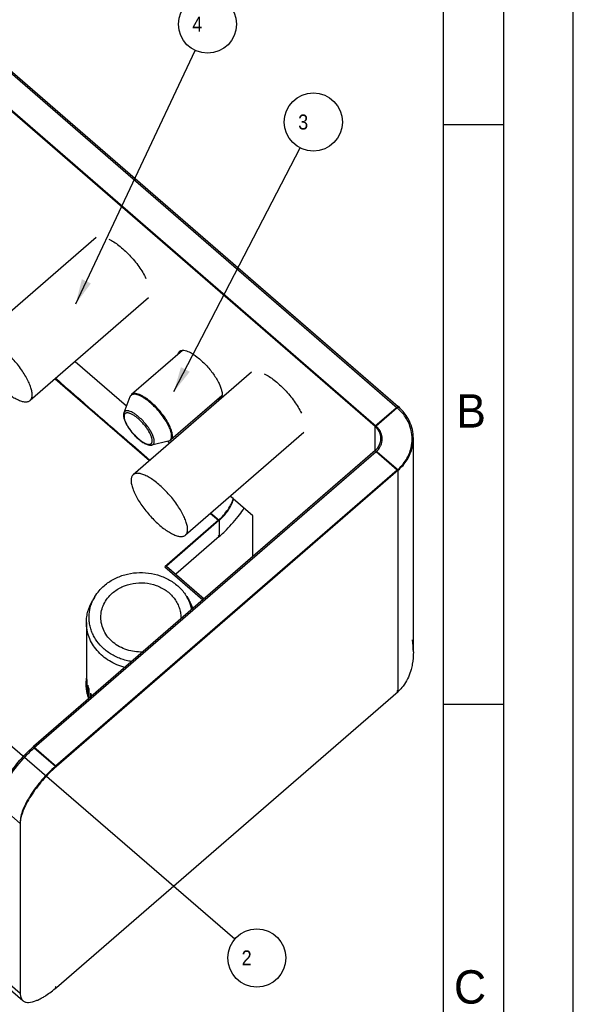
# Model space of a CAD drawing. Header units: millimetres. Extents: x 0 to 420, y -116 to 297.
# Tile 7 of 8: x 365 to 420, y 149 to 248. Entities that reach past the tile are written whole.
import ezdxf

# ---------------------------------------------------------------- set-up
doc = ezdxf.new("R2010")
doc.units = ezdxf.units.MM
doc.header["$LTSCALE"] = 23.1
doc.layers.get('0').update_dxf_attribs({"linetype": 'CONTINUOUS'})
doc.layers.add('02___PRT_ALL_AXES', color=7, linetype='CONTINUOUS')
doc.layers.add('06___PRT_ALL_SURFS', color=7, linetype='CONTINUOUS')
doc.styles.get("Standard").update_dxf_attribs({"font": 'txt', "width": 0.9})
doc.styles.add('TEXTSTYLE_2', font='txt')
doc.dimstyles.get("Standard").update_dxf_attribs({"dimtxt": 1.5, "dimasz": 2.5, "dimexe": 1.5, "dimexo": 1.5, "dimtad": 1, "dimzin": 0, "dimdsep": 46, "dimtxsty": 'Standard', "dimblk": '_FILLED', "dimblk1": '_FILLED', "dimblk2": '_FILLED', "dimcen": 0.09, "dimazin": 0, "dimtol": 1, "dimtp": 0.2, "dimtm": 0.2, "dimtfac": 1, "dimtofl": 0, "dimtmove": 0, "dimatfit": 3, "dimldrblk": '_FILLED', "dimfxl": 0, "dimtolj": 1, "dimtzin": 0, "dimarcsym": 0})

# ---------------------------------------------------------------- blocks, each defined once
blk = doc.blocks.new('_FILLED')
at = {"color": 0, "linetype": 'ByBlock'}
blk.add_solid([(0, 0), (-1, 0.2), (-1, -0.2)], dxfattribs=at)
blk = doc.blocks.new('BALLOON_BL0', base_point=(393.979, 237.294))
at = {"color": 2, "linetype": 'Continuous'}
blk.add_circle((393.979, 237.294), 2.909, dxfattribs=at)
at = {"color": 2, "linetype": 'Continuous', "insert": (391.954, 238.044), "char_height": 1.5, "width": 4.05, "attachment_point": 1, "line_spacing_factor": 0.9}
blk.add_mtext(' 3 ', dxfattribs=at)
blk = doc.blocks.new('BALLOON_BL2', base_point=(388.32, 153.658))
at = {"color": 2, "linetype": 'Continuous'}
blk.add_circle((388.32, 153.658), 2.909, dxfattribs=at)
at = {"color": 2, "linetype": 'Continuous', "insert": (386.295, 154.408), "char_height": 1.5, "width": 4.05, "attachment_point": 1, "line_spacing_factor": 0.9}
blk.add_mtext(' 2 ', dxfattribs=at)
blk = doc.blocks.new('BALLOON_BL3', base_point=(383.382, 247.082))
at = {"color": 2, "linetype": 'Continuous'}
blk.add_circle((383.382, 247.082), 2.909, dxfattribs=at)
at = {"color": 2, "linetype": 'Continuous', "insert": (381.357, 247.832), "char_height": 1.5, "width": 4.05, "attachment_point": 1, "line_spacing_factor": 0.9}
blk.add_mtext(' 4 ', dxfattribs=at)

msp = doc.modelspace()

# ---------------------------------------------------------------- linework, layer by layer
at = {"color": 7, "linetype": 'Continuous'}
for p, q in [((420, 0), (420, 297)), ((407, 51), (407, 289)), ((413, 289), (413, 6)), ((322.965, 277.475), (402.373, 208.706)), ((413, 237), (407, 237)), ((402.373, 208.706), (400.251, 206.868)), ((402.373, 202.459), (400.251, 204.296)), ((402.373, 202.459), (368.163, 172.833)), ((372.115, 189.814), (371.877, 189.421)), ((381.295, 189.814), (381.532, 189.421)), ((371.255, 187.231), (371.255, 180.834)), ((371.261, 181.76), (371.261, 180.428)), ((371.299, 181.38), (371.299, 180.285)), ((371.388, 180.945), (371.388, 179.955)), ((371.502, 180.576), (371.502, 179.606)), ((371.676, 180.161), (371.676, 179.757)), ((413, 179), (407, 179)), ((366.042, 174.67), (368.163, 172.833))]:
    msp.add_line(p, q, dxfattribs=at)
at = {"color": 3, "linetype": 'Continuous'}
for p, q in [((320.843, 275.638), (400.251, 206.868)), ((368.136, 211.61), (377.582, 203.429)), ((400.251, 204.296), (366.042, 174.67)), ((383.692, 198.137), (384.476, 197.458)), ((384.476, 197.458), (379.102, 192.804)), ((379.102, 192.804), (382.922, 189.496))]:
    msp.add_line(p, q, dxfattribs=at)
at = {"color": 7, "linetype": 'Continuous'}
for centre, radius, start, end in [((399.347, 205.207), 4.625, 37.48605, 49.13834), ((400.002, 205.579), 3.864, 0.05527, 12.94074), ((379.425, 209.071), 4.565, 229.10623, 229.44272), ((379.342, 205.84), 0.497, 282.93935, 286.37938), ((400.002, 205.586), 3.864, 347.05926, 359.94473), ((375.729, 187.625), 4.225, 148.80167, 154.99782), ((377.662, 187.615), 4.247, 25.022, 31.18423), ((377.851, 187.7), 4.039, 11.81465, 25.05775), ((375.361, 181.982), 4.106, 183.10056, 188.4367), ((375.484, 182.01), 4.233, 194.57836, 199.80589), ((375.687, 182.097), 4.454, 205.7732, 209.80852)]:
    msp.add_arc(centre, radius, start, end, dxfattribs=at)
at = {"color": 3, "linetype": 'Continuous'}
for centre, radius, start, end in [((399.275, 205.581), 1.591, 0.05527, 12.94074), ((399.213, 205.602), 1.656, 334.40152, 338.63903), ((399.236, 205.593), 1.632, 338.63429, 347.05293), ((399.275, 205.584), 1.591, 347.05926, 359.94473)]:
    msp.add_arc(centre, radius, start, end, dxfattribs=at)
at = {"color": 7, "linetype": 'Continuous'}
for points, knots in [([(375.781, 210.018), (375.744, 209.987), (375.68, 209.914), (375.636, 209.828), (375.618, 209.784)], [0, 0, 0, 0, 0.498342, 1, 1, 1, 1]), ([(375.805, 209.999), (375.784, 209.988), (375.744, 209.962), (375.692, 209.912), (375.649, 209.852), (375.628, 209.807), (375.618, 209.784)], [0, 0, 0, 0, 0.245341, 0.488819, 0.738037, 1, 1, 1, 1]), ([(377.744, 209.251), (377.643, 209.338), (377.442, 209.503), (377.138, 209.719), (376.848, 209.892), (376.577, 210.021), (376.33, 210.101), (376.14, 210.127), (376.007, 210.118), (375.921, 210.099), (375.845, 210.066), (375.8, 210.036), (375.781, 210.018)], [0, 0, 0, 0, 0.180335, 0.347877, 0.49986, 0.634201, 0.749742, 0.846775, 0.889156, 0.928176, 0.964742, 1, 1, 1, 1]), ([(377.682, 209.187), (377.589, 209.268), (377.402, 209.421), (377.121, 209.624), (376.85, 209.792), (376.594, 209.92), (376.359, 210.008), (376.175, 210.048), (376.043, 210.054), (375.931, 210.046), (375.851, 210.023), (375.805, 209.999)], [0, 0, 0, 0, 0.174978, 0.338649, 0.488624, 0.623067, 0.740773, 0.841535, 0.885961, 0.926826, 1, 1, 1, 1]), ([(379.686, 205.501), (379.713, 205.536), (379.757, 205.62), (379.789, 205.768), (379.792, 205.941), (379.766, 206.137), (379.711, 206.354), (379.629, 206.59), (379.52, 206.841), (379.337, 207.201), (379.051, 207.663), (378.644, 208.205), (378.186, 208.721), (377.853, 209.039), (377.682, 209.187)], [0, 0, 0, 0, 0.029855, 0.063548, 0.102459, 0.147255, 0.198109, 0.254855, 0.317093, 0.384256, 0.530416, 0.686771, 0.845853, 1, 1, 1, 1]), ([(379.708, 205.483), (379.725, 205.497), (379.756, 205.529), (379.808, 205.605), (379.852, 205.724), (379.871, 205.892), (379.858, 206.086), (379.814, 206.304), (379.74, 206.542), (379.636, 206.799), (379.505, 207.07), (379.347, 207.351), (379.101, 207.74), (378.747, 208.221), (378.271, 208.762), (377.923, 209.096), (377.744, 209.251)], [0, 0, 0, 0, 0.01444, 0.029251, 0.061205, 0.098, 0.140755, 0.189901, 0.245405, 0.306925, 0.373896, 0.445591, 0.521161, 0.680064, 0.842492, 1, 1, 1, 1]), ([(375.009, 208.209), (374.993, 208.169), (374.971, 208.082), (374.963, 207.945), (374.977, 207.801), (375.008, 207.649), (375.058, 207.489), (375.148, 207.259), (375.302, 206.959), (375.533, 206.597), (375.808, 206.239), (376.113, 205.899), (376.333, 205.689), (376.447, 205.591)], [0, 0, 0, 0, 0.042082, 0.085569, 0.131731, 0.18141, 0.235057, 0.292829, 0.419916, 0.559547, 0.706721, 0.85555, 1, 1, 1, 1]), ([(376.515, 207.774), (376.431, 207.847), (376.264, 207.982), (376.012, 208.155), (375.775, 208.286), (375.586, 208.362), (375.449, 208.395), (375.358, 208.407), (375.275, 208.405), (375.201, 208.392), (375.136, 208.365), (375.082, 208.325), (375.038, 208.272), (375.017, 208.231), (375.009, 208.209)], [0, 0, 0, 0, 0.190157, 0.364064, 0.518015, 0.649519, 0.706634, 0.758149, 0.804507, 0.846506, 0.885347, 0.922646, 0.960262, 1, 1, 1, 1]), ([(376.436, 207.615), (376.347, 207.692), (376.174, 207.831), (375.948, 207.98), (375.775, 208.073), (375.657, 208.126), (375.546, 208.164), (375.443, 208.188), (375.349, 208.197), (375.265, 208.191), (375.192, 208.169), (375.131, 208.13), (375.083, 208.077), (375.049, 208.009), (375.029, 207.928), (375.023, 207.835), (375.031, 207.731), (375.052, 207.617), (375.086, 207.493), (375.151, 207.309), (375.264, 207.066), (375.439, 206.766), (375.651, 206.46), (375.893, 206.16), (376.155, 205.877), (376.341, 205.702), (376.436, 205.62)], [0, 0, 0, 0, 0.07845, 0.148872, 0.180475, 0.209425, 0.235626, 0.25907, 0.279876, 0.298334, 0.314966, 0.330558, 0.346096, 0.362579, 0.380819, 0.401364, 0.424526, 0.450438, 0.479106, 0.510439, 0.58039, 0.658477, 0.742291, 0.829089, 0.915959, 1, 1, 1, 1]), ([(403.768, 206.444), (403.736, 206.585), (403.574, 207.148), (403.285, 207.672), (403.017, 208.022)], [0, 0, 0, 0, 0.246657, 1, 1, 1, 1]), ([(376.456, 205.602), (376.544, 205.527), (376.717, 205.39), (376.941, 205.244), (377.112, 205.155), (377.229, 205.104), (377.339, 205.067), (377.44, 205.045), (377.532, 205.038), (377.615, 205.046), (377.686, 205.069), (377.746, 205.109), (377.793, 205.164), (377.825, 205.232), (377.844, 205.314), (377.849, 205.407), (377.84, 205.511), (377.819, 205.626), (377.784, 205.75), (377.718, 205.933), (377.604, 206.176), (377.429, 206.474), (377.218, 206.778), (376.977, 207.077), (376.716, 207.359), (376.531, 207.533), (376.436, 207.615)], [0, 0, 0, 0, 0.078071, 0.147983, 0.179303, 0.207962, 0.233874, 0.257045, 0.27761, 0.295876, 0.312389, 0.327954, 0.343559, 0.360186, 0.37862, 0.399383, 0.422772, 0.448904, 0.477781, 0.509306, 0.579588, 0.657929, 0.74193, 0.828868, 0.915851, 1, 1, 1, 1]), ([(377.808, 204.978), (377.843, 204.986), (377.893, 205.006), (377.949, 205.049), (377.996, 205.103), (378.038, 205.193), (378.057, 205.323), (378.049, 205.475), (378.014, 205.648), (377.952, 205.839), (377.865, 206.044), (377.755, 206.262), (377.574, 206.569), (377.304, 206.952), (376.933, 207.384), (376.658, 207.65), (376.515, 207.774)], [0, 0, 0, 0, 0.031576, 0.046671, 0.061875, 0.094271, 0.131768, 0.175971, 0.227489, 0.286281, 0.351887, 0.423555, 0.500324, 0.664552, 0.834639, 1, 1, 1, 1]), ([(376.447, 205.591), (376.565, 205.488), (376.746, 205.346), (376.995, 205.188), (377.17, 205.094), (377.338, 205.023), (377.501, 204.977), (377.657, 204.957), (377.759, 204.966), (377.808, 204.978)], [0, 0, 0, 0, 0.306736, 0.446306, 0.575347, 0.693695, 0.802317, 0.90325, 1, 1, 1, 1]), ([(379.453, 205.356), (379.5, 205.367), (379.591, 205.398), (379.672, 205.451), (379.708, 205.483)], [0, 0, 0, 0, 0.501658, 1, 1, 1, 1]), ([(379.482, 205.363), (379.522, 205.375), (379.6, 205.41), (379.662, 205.469), (379.686, 205.501)], [0, 0, 0, 0, 0.508449, 1, 1, 1, 1]), ([(402.373, 202.459), (402.718, 202.758), (403.316, 203.447), (403.67, 204.291), (403.768, 204.721)], [0, 0, 0, 0, 0.508908, 1, 1, 1, 1]), ([(373.04, 190.904), (373.331, 191.155), (373.981, 191.597), (375.085, 192.037), (376.275, 192.244), (377.488, 192.208), (378.66, 191.931), (379.727, 191.427), (380.489, 190.832), (380.989, 190.273), (381.2, 189.97), (381.295, 189.814)], [0, 0, 0, 0, 0.122848, 0.249164, 0.377734, 0.506924, 0.63499, 0.760394, 0.882091, 0.941529, 1, 1, 1, 1]), ([(373.876, 190.18), (374.016, 190.302), (374.318, 190.526), (374.987, 190.892), (375.922, 191.179), (377.098, 191.228), (378.242, 190.983), (379.1, 190.543), (379.675, 190.069), (380.039, 189.667), (380.332, 189.221), (380.545, 188.743), (380.676, 188.243), (380.705, 187.901), (380.705, 187.731)], [0, 0, 0, 0, 0.06235, 0.12592, 0.25562, 0.387162, 0.517768, 0.644928, 0.706853, 0.767481, 0.82688, 0.885231, 0.942817, 1, 1, 1, 1]), ([(372.115, 189.814), (372.237, 190.016), (372.519, 190.405), (372.858, 190.746), (373.04, 190.904)], [0, 0, 0, 0, 0.494635, 1, 1, 1, 1]), ([(372.705, 187.731), (372.705, 187.958), (372.757, 188.416), (372.989, 189.072), (373.363, 189.676), (373.694, 190.022), (373.876, 190.18)], [0, 0, 0, 0, 0.24329, 0.489583, 0.741309, 1, 1, 1, 1]), ([(371.255, 187.231), (371.255, 187.421), (371.281, 187.802), (371.4, 188.364), (371.597, 188.91), (371.776, 189.254), (371.877, 189.421)], [0, 0, 0, 0, 0.247173, 0.495524, 0.746155, 1, 1, 1, 1]), ([(375.785, 183.314), (375.597, 183.344), (375.225, 183.42), (374.683, 183.588), (374.167, 183.808), (373.524, 184.161), (372.811, 184.713), (372.246, 185.401), (371.91, 186.004), (371.718, 186.476), (371.588, 186.962), (371.521, 187.459), (371.519, 187.959), (371.58, 188.456), (371.705, 188.944), (371.828, 189.258), (371.899, 189.411)], [0, 0, 0, 0, 0.067914, 0.135304, 0.202002, 0.267865, 0.396529, 0.521169, 0.582213, 0.642502, 0.702213, 0.761559, 0.820773, 0.880098, 0.939769, 1, 1, 1, 1]), ([(381.532, 189.421), (381.571, 189.357), (381.718, 189.1), (381.839, 188.829), (381.913, 188.62)], [0, 0, 0, 0, 0.252142, 1, 1, 1, 1]), ([(375.101, 182.72), (374.827, 182.793), (374.292, 182.976), (373.546, 183.36), (372.879, 183.841), (372.308, 184.408), (371.847, 185.048), (371.508, 185.743), (371.301, 186.477), (371.255, 186.981), (371.255, 187.231)], [0, 0, 0, 0, 0.133596, 0.265004, 0.393758, 0.519641, 0.642716, 0.763342, 0.882154, 1, 1, 1, 1]), ([(376.889, 184.27), (376.62, 184.26), (376.082, 184.285), (375.3, 184.462), (374.573, 184.772), (373.932, 185.201), (373.402, 185.735), (373.005, 186.352), (372.76, 187.026), (372.705, 187.498), (372.705, 187.731)], [0, 0, 0, 0, 0.133483, 0.265932, 0.396145, 0.523226, 0.64674, 0.766814, 0.884161, 1, 1, 1, 1]), ([(368.163, 172.833), (367.679, 172.414), (366.778, 171.499), (365.673, 170.032), (364.988, 168.779), (364.688, 167.862), (364.627, 167.454), (364.627, 167.271)], [0, 0, 0, 0, 0.285562, 0.570621, 0.81784, 0.918196, 1, 1, 1, 1])]:
    msp.add_open_spline(points, degree=3, knots=knots, dxfattribs=at)
at = {"color": 3, "linetype": 'Continuous'}
for points, knots in [([(400.826, 205.937), (400.806, 206.025), (400.694, 206.377), (400.462, 206.686), (400.251, 206.868)], [0, 0, 0, 0, 0.245072, 1, 1, 1, 1]), ([(400.251, 204.296), (400.299, 204.338), (400.48, 204.51), (400.626, 204.719), (400.707, 204.886)], [0, 0, 0, 0, 0.254846, 1, 1, 1, 1]), ([(384.476, 197.458), (384.84, 197.774), (385.311, 198.306), (385.762, 199.058), (385.906, 199.432), (385.94, 199.604)], [0, 0, 0, 0, 0.549266, 0.799732, 1, 1, 1, 1]), ([(365.339, 174.011), (365.397, 174.069), (365.625, 174.295), (365.861, 174.513), (366.042, 174.67)], [0, 0, 0, 0, 0.255206, 1, 1, 1, 1]), ([(362.775, 170.298), (363.03, 170.955), (363.801, 172.273), (364.772, 173.439), (365.339, 174.011)], [0, 0, 0, 0, 0.466516, 1, 1, 1, 1])]:
    msp.add_open_spline(points, degree=3, knots=knots, dxfattribs=at)
at = {"layer": '02___PRT_ALL_AXES', "color": 7, "linetype": 'Continuous'}
for p, q in [((372.233, 225.742), (360.382, 215.478)), ((377.471, 219.694), (365.62, 209.431)), ((380.877, 214.432), (375.781, 210.018)), ((387.79, 212.269), (375.939, 202.006)), ((384.799, 209.892), (379.708, 205.483)), ((375.618, 209.784), (375.009, 208.209)), ((393.027, 206.222), (381.176, 195.959)), ((379.453, 205.356), (377.808, 204.978))]:
    msp.add_line(p, q, dxfattribs=at)
at = {"layer": '02___PRT_ALL_AXES', "color": 3, "linetype": 'Continuous'}
for centre, radius, start, end in [((375.356, 181.039), 4.152, 172.59312, 179.8802), ((375.377, 181.036), 4.173, 171.355, 172.59538), ((375.317, 181.04), 4.112, 179.88864, 187.43385), ((375.329, 181.042), 4.125, 187.44802, 190.62755), ((375.435, 181.063), 4.232, 190.64501, 197.28046), ((375.531, 181.092), 4.333, 197.26868, 200.3352)]:
    msp.add_arc(centre, radius, start, end, dxfattribs=at)
at = {"layer": '02___PRT_ALL_AXES', "color": 7, "linetype": 'Continuous'}
for points, knots in [([(360.173, 214.904), (360.173, 214.844), (360.181, 214.716), (360.213, 214.518), (360.266, 214.305), (360.366, 213.992), (360.543, 213.575), (360.818, 213.057), (361.157, 212.522), (361.549, 211.984), (361.983, 211.459), (362.447, 210.963), (362.926, 210.511), (363.406, 210.114), (363.875, 209.785), (364.257, 209.568), (364.546, 209.438), (364.743, 209.367), (364.928, 209.318), (365.099, 209.293), (365.255, 209.29), (365.395, 209.312), (365.518, 209.357), (365.589, 209.404), (365.62, 209.431)], [0, 0, 0, 0, 0.021672, 0.04562, 0.071847, 0.100311, 0.163518, 0.234087, 0.310419, 0.390644, 0.472718, 0.554525, 0.633956, 0.709004, 0.777855, 0.839, 0.866346, 0.891425, 0.914218, 0.934784, 0.953279, 0.969988, 0.985357, 1, 1, 1, 1]), ([(365.829, 210.005), (365.829, 210.065), (365.821, 210.193), (365.789, 210.391), (365.736, 210.604), (365.636, 210.917), (365.459, 211.334), (365.184, 211.852), (364.845, 212.387), (364.453, 212.925), (364.019, 213.45), (363.555, 213.946), (363.076, 214.398), (362.596, 214.795), (362.127, 215.124), (361.745, 215.341), (361.456, 215.471), (361.259, 215.542), (361.074, 215.591), (360.903, 215.616), (360.747, 215.619), (360.607, 215.597), (360.484, 215.552), (360.413, 215.505), (360.382, 215.478)], [0, 0, 0, 0, 0.021672, 0.04562, 0.071847, 0.100311, 0.163518, 0.234087, 0.310419, 0.390644, 0.472718, 0.554525, 0.633956, 0.709004, 0.777855, 0.839, 0.866346, 0.891425, 0.914218, 0.934784, 0.953279, 0.969988, 0.985357, 1, 1, 1, 1]), ([(365.62, 209.431), (365.654, 209.461), (365.718, 209.534), (365.784, 209.669), (365.822, 209.829), (365.829, 209.944), (365.829, 210.005)], [0, 0, 0, 0, 0.21937, 0.452383, 0.710177, 1, 1, 1, 1]), ([(375.939, 202.006), (375.904, 201.976), (375.841, 201.903), (375.775, 201.768), (375.736, 201.608), (375.729, 201.493), (375.729, 201.432)], [0, 0, 0, 0, 0.21937, 0.452383, 0.710177, 1, 1, 1, 1]), ([(381.386, 196.533), (381.386, 196.593), (381.378, 196.72), (381.345, 196.918), (381.293, 197.131), (381.192, 197.445), (381.016, 197.862), (380.74, 198.379), (380.401, 198.915), (380.009, 199.453), (379.575, 199.977), (379.112, 200.473), (378.633, 200.926), (378.152, 201.323), (377.683, 201.651), (377.302, 201.869), (377.012, 201.999), (376.815, 202.07), (376.63, 202.119), (376.459, 202.144), (376.303, 202.147), (376.163, 202.125), (376.04, 202.08), (375.97, 202.033), (375.939, 202.006)], [0, 0, 0, 0, 0.021672, 0.04562, 0.071847, 0.100311, 0.163518, 0.234087, 0.310419, 0.390644, 0.472718, 0.554525, 0.633956, 0.709004, 0.777855, 0.839, 0.866346, 0.891425, 0.914218, 0.934784, 0.953279, 0.969988, 0.985357, 1, 1, 1, 1]), ([(375.729, 201.432), (375.729, 201.371), (375.737, 201.244), (375.769, 201.046), (375.822, 200.833), (375.922, 200.52), (376.099, 200.103), (376.375, 199.585), (376.713, 199.05), (377.106, 198.512), (377.54, 197.987), (378.003, 197.491), (378.482, 197.038), (378.963, 196.642), (379.431, 196.313), (379.813, 196.096), (380.102, 195.966), (380.3, 195.895), (380.485, 195.846), (380.655, 195.82), (380.811, 195.818), (380.952, 195.839), (381.075, 195.885), (381.145, 195.932), (381.176, 195.959)], [0, 0, 0, 0, 0.021672, 0.04562, 0.071847, 0.100311, 0.163518, 0.234087, 0.310419, 0.390644, 0.472718, 0.554525, 0.633956, 0.709004, 0.777855, 0.839, 0.866346, 0.891425, 0.914218, 0.934784, 0.953279, 0.969988, 0.985357, 1, 1, 1, 1]), ([(381.176, 195.959), (381.211, 195.989), (381.274, 196.061), (381.34, 196.197), (381.378, 196.357), (381.386, 196.472), (381.386, 196.533)], [0, 0, 0, 0, 0.21937, 0.452383, 0.710177, 1, 1, 1, 1])]:
    msp.add_open_spline(points, degree=3, knots=knots, dxfattribs=at)
at = {"layer": '06___PRT_ALL_SURFS', "color": 6, "linetype": 'Continuous'}
for p, q in [((322.965, 277.475), (402.373, 208.706)), ((323.049, 277.608), (402.458, 208.839)), ((320.758, 275.624), (400.167, 206.855)), ((320.843, 275.638), (400.251, 206.868)), ((380.581, 214.348), (380.666, 214.421)), ((370.142, 213.347), (375.277, 208.9)), ((368.136, 211.61), (377.582, 203.429)), ((384.679, 209.616), (384.769, 209.694)), ((402.458, 208.839), (400.167, 206.855)), ((402.373, 208.706), (400.251, 206.868)), ((402.458, 208.706), (402.458, 208.839)), ((400.167, 204.43), (400.167, 206.855)), ((375.891, 204.948), (377.616, 203.459)), ((379.417, 205.314), (379.588, 205.166)), ((400.746, 205.582), (400.746, 205.642)), ((403.986, 184.287), (403.986, 205.642)), ((400.167, 204.43), (365.957, 174.803)), ((400.251, 204.296), (366.042, 174.67)), ((402.458, 202.446), (400.167, 204.43)), ((402.373, 202.459), (400.251, 204.296)), ((402.373, 202.459), (368.163, 172.833)), ((402.458, 202.446), (368.248, 172.819)), ((402.458, 180.326), (402.458, 202.446)), ((385.698, 199.875), (385.961, 199.647)), ((385.961, 199.587), (385.961, 199.647)), ((387.912, 197.897), (385.961, 199.587)), ((383.692, 198.137), (384.476, 197.458)), ((383.726, 198.167), (384.561, 197.445)), ((383.727, 198.168), (384.561, 197.445)), ((384.476, 197.458), (379.102, 192.804)), ((384.561, 197.445), (379.272, 192.864)), ((384.561, 197.445), (384.561, 195.825)), ((387.912, 193.882), (387.912, 197.897)), ((384.561, 195.825), (380.207, 192.054)), ((384.446, 195.924), (384.561, 195.825)), ((379.102, 192.804), (382.922, 189.496)), ((379.272, 192.864), (383.042, 189.599)), ((379.272, 192.864), (379.272, 192.804)), ((368.248, 150.699), (402.458, 180.326)), ((402.343, 180.425), (402.458, 180.326)), ((365.957, 174.803), (368.248, 172.819)), ((366.042, 174.67), (368.163, 172.833)), ((362.336, 169.108), (364.627, 167.124)), ((364.627, 167.124), (364.627, 150.124)), ((362.336, 152.108), (364.627, 150.124)), ((362.605, 151.373), (364.896, 149.389)), ((368.133, 150.798), (368.248, 150.699))]:
    msp.add_line(p, q, dxfattribs=at)
for centre, radius, start, end in [((384.383, 209.943), 0.441, 323.56709, 328.72295), ((399.347, 205.207), 4.625, 37.48605, 49.13834), ((399.907, 205.607), 4.084, 12.95718, 25.57522), ((399.248, 205.641), 1.499, 0.06157, 17.28845), ((399.275, 205.581), 1.591, 0.05527, 12.94074), ((400.002, 205.579), 3.864, 0.05527, 12.94074), ((400.031, 205.639), 3.955, 0.05487, 12.91856), ((399.248, 205.644), 1.499, 342.71155, 359.93843), ((399.213, 205.602), 1.656, 334.40152, 338.63903), ((399.236, 205.593), 1.632, 338.63429, 347.05293), ((399.275, 205.584), 1.591, 347.05926, 359.94473), ((400.002, 205.586), 3.864, 347.05926, 359.94473), ((400.028, 205.647), 3.958, 347.08212, 358.87725), ((400.1, 205.642), 3.886, 358.92185, 359.99977), ((374.964, 206.748), 14.542, 315.21128, 323.05271), ((375.786, 206.13), 13.514, 323.05014, 326.52845), ((395.599, 184.273), 8.388, 0.09266, 8.39767), ((375.356, 181.039), 4.152, 172.59312, 179.8802), ((375.377, 181.036), 4.173, 171.355, 172.59538), ((375.317, 181.04), 4.112, 179.88864, 187.43385), ((375.329, 181.042), 4.125, 187.44802, 190.62755), ((375.435, 181.063), 4.232, 190.64501, 197.28046), ((375.531, 181.092), 4.333, 197.26868, 200.3352)]:
    msp.add_arc(centre, radius, start, end, dxfattribs=at)
for points, knots in [([(373.489, 225.582), (373.849, 225.416), (374.585, 224.924), (375.597, 223.987), (376.515, 222.877), (377.022, 222.059), (377.22, 221.647)], [0, 0, 0, 0, 0.216558, 0.477874, 0.750839, 1, 1, 1, 1]), ([(380.438, 214.094), (380.444, 214.119), (380.472, 214.21), (380.525, 214.296), (380.577, 214.343)], [0, 0, 0, 0, 0.270482, 1, 1, 1, 1]), ([(380.577, 214.343), (380.595, 214.359), (380.678, 214.421), (380.783, 214.449), (380.861, 214.454)], [0, 0, 0, 0, 0.23642, 1, 1, 1, 1]), ([(380.861, 214.454), (380.909, 214.458), (381.141, 214.45), (381.364, 214.369), (381.53, 214.292)], [0, 0, 0, 0, 0.207984, 1, 1, 1, 1]), ([(381.53, 214.292), (381.821, 214.158), (382.415, 213.762), (383.231, 213.005), (383.972, 212.11), (384.381, 211.45), (384.541, 211.118)], [0, 0, 0, 0, 0.216558, 0.477874, 0.750839, 1, 1, 1, 1]), ([(389.045, 212.11), (389.405, 211.944), (390.141, 211.452), (391.153, 210.514), (392.071, 209.405), (392.578, 208.586), (392.776, 208.175)], [0, 0, 0, 0, 0.216558, 0.477874, 0.750839, 1, 1, 1, 1]), ([(384.541, 211.118), (384.564, 211.07), (384.647, 210.889), (384.718, 210.701), (384.76, 210.562)], [0, 0, 0, 0, 0.268068, 1, 1, 1, 1]), ([(384.76, 210.562), (384.773, 210.516), (384.817, 210.354), (384.844, 210.186), (384.844, 210.065)], [0, 0, 0, 0, 0.279584, 1, 1, 1, 1]), ([(384.844, 210.065), (384.844, 210.048), (384.842, 209.982), (384.833, 209.917), (384.822, 209.87)], [0, 0, 0, 0, 0.265742, 1, 1, 1, 1]), ([(403.59, 207.37), (403.524, 207.508), (403.226, 208.053), (402.811, 208.533), (402.458, 208.839)], [0, 0, 0, 0, 0.246202, 1, 1, 1, 1]), ([(403.768, 206.444), (403.736, 206.585), (403.574, 207.148), (403.285, 207.672), (403.017, 208.022)], [0, 0, 0, 0, 0.246657, 1, 1, 1, 1]), ([(400.679, 206.086), (400.656, 206.159), (400.542, 206.448), (400.343, 206.702), (400.167, 206.855)], [0, 0, 0, 0, 0.245907, 1, 1, 1, 1]), ([(400.826, 205.937), (400.806, 206.025), (400.694, 206.377), (400.462, 206.686), (400.251, 206.868)], [0, 0, 0, 0, 0.245072, 1, 1, 1, 1]), ([(400.251, 204.296), (400.299, 204.338), (400.48, 204.51), (400.626, 204.719), (400.707, 204.886)], [0, 0, 0, 0, 0.254846, 1, 1, 1, 1]), ([(402.373, 202.459), (402.718, 202.758), (403.316, 203.447), (403.67, 204.291), (403.768, 204.721)], [0, 0, 0, 0, 0.508908, 1, 1, 1, 1]), ([(402.458, 202.446), (402.811, 202.752), (403.423, 203.457), (403.786, 204.322), (403.886, 204.762)], [0, 0, 0, 0, 0.508916, 1, 1, 1, 1]), ([(384.476, 197.458), (384.84, 197.774), (385.311, 198.306), (385.762, 199.058), (385.906, 199.432), (385.94, 199.604)], [0, 0, 0, 0, 0.549266, 0.799732, 1, 1, 1, 1]), ([(385.524, 198.551), (385.641, 198.73), (385.824, 199.059), (385.945, 199.423), (385.958, 199.585)], [0, 0, 0, 0, 0.568886, 1, 1, 1, 1]), ([(384.561, 197.445), (384.651, 197.523), (385.008, 197.859), (385.322, 198.241), (385.524, 198.551)], [0, 0, 0, 0, 0.244706, 1, 1, 1, 1]), ([(384.561, 195.825), (384.622, 195.878), (384.869, 196.097), (385.109, 196.326), (385.285, 196.503)], [0, 0, 0, 0, 0.244242, 1, 1, 1, 1]), ([(403.882, 183.049), (403.851, 182.871), (403.696, 182.171), (403.4, 181.497), (403.097, 181.053)], [0, 0, 0, 0, 0.252016, 1, 1, 1, 1]), ([(403.097, 181.053), (403.051, 180.985), (402.861, 180.723), (402.64, 180.484), (402.458, 180.326)], [0, 0, 0, 0, 0.254914, 1, 1, 1, 1]), ([(365.236, 174.127), (365.295, 174.187), (365.529, 174.419), (365.771, 174.643), (365.957, 174.803)], [0, 0, 0, 0, 0.255213, 1, 1, 1, 1]), ([(365.339, 174.011), (365.397, 174.069), (365.625, 174.295), (365.861, 174.513), (366.042, 174.67)], [0, 0, 0, 0, 0.255206, 1, 1, 1, 1]), ([(362.613, 170.328), (362.874, 171.001), (363.663, 172.349), (364.656, 173.542), (365.236, 174.127)], [0, 0, 0, 0, 0.466553, 1, 1, 1, 1]), ([(362.775, 170.298), (363.03, 170.955), (363.801, 172.273), (364.772, 173.439), (365.339, 174.011)], [0, 0, 0, 0, 0.466516, 1, 1, 1, 1]), ([(368.163, 172.833), (367.679, 172.414), (366.778, 171.499), (365.673, 170.032), (364.988, 168.779), (364.688, 167.862), (364.627, 167.454), (364.627, 167.271)], [0, 0, 0, 0, 0.285562, 0.570621, 0.81784, 0.918196, 1, 1, 1, 1]), ([(368.248, 172.819), (367.752, 172.39), (366.83, 171.453), (365.698, 169.951), (364.996, 168.668), (364.69, 167.729), (364.627, 167.312), (364.627, 167.124)], [0, 0, 0, 0, 0.285567, 0.570621, 0.817836, 0.918194, 1, 1, 1, 1]), ([(364.627, 150.124), (364.627, 150.086), (364.632, 149.948), (364.655, 149.81), (364.687, 149.714)], [0, 0, 0, 0, 0.270928, 1, 1, 1, 1]), ([(366.86, 149.693), (366.974, 149.759), (367.461, 150.059), (367.915, 150.411), (368.248, 150.699)], [0, 0, 0, 0, 0.22961, 1, 1, 1, 1]), ([(364.687, 149.714), (364.694, 149.693), (364.724, 149.614), (364.765, 149.539), (364.803, 149.489)], [0, 0, 0, 0, 0.261262, 1, 1, 1, 1]), ([(364.896, 149.389), (364.919, 149.369), (365.02, 149.293), (365.144, 149.248), (365.238, 149.23)], [0, 0, 0, 0, 0.240967, 1, 1, 1, 1]), ([(365.238, 149.23), (365.308, 149.217), (365.648, 149.192), (365.986, 149.29), (366.235, 149.389)], [0, 0, 0, 0, 0.208495, 1, 1, 1, 1]), ([(366.235, 149.389), (366.286, 149.408), (366.5, 149.498), (366.706, 149.605), (366.86, 149.693)], [0, 0, 0, 0, 0.233381, 1, 1, 1, 1])]:
    msp.add_open_spline(points, degree=3, knots=knots, dxfattribs=at)
for points in [[(368.189, 211.656), (370.739, 209.401), (373.314, 207.173), (375.891, 204.948)], [(384.822, 209.87), (384.809, 209.815), (384.789, 209.762), (384.76, 209.714)], [(384.541, 209.537), (384.495, 209.521), (384.447, 209.513), (384.4, 209.509)], [(384.684, 209.621), (384.643, 209.584), (384.593, 209.555), (384.541, 209.537)], [(384.738, 209.681), (384.722, 209.659), (384.704, 209.639), (384.684, 209.621)], [(400.489, 204.798), (400.57, 204.922), (400.635, 205.058), (400.679, 205.199)], [(400.167, 204.43), (400.29, 204.537), (400.4, 204.662), (400.489, 204.798)], [(403.986, 184.287), (403.987, 183.873), (403.955, 183.457), (403.882, 183.049)], [(364.803, 149.489), (364.83, 149.453), (364.861, 149.419), (364.896, 149.389)]]:
    msp.add_open_spline(points, degree=3, dxfattribs=at)

# ---------------------------------------------------------------- block references
at = {"color": 2, "linetype": 'Continuous'}
for name, p in [('BALLOON_BL3', (383.382, 247.082)), ('BALLOON_BL0', (393.979, 237.294)), ('BALLOON_BL2', (388.32, 153.658))]:
    msp.add_blockref(name, p, dxfattribs=at)

# ---------------------------------------------------------------- texts
at = {"color": 2, "linetype": 'Continuous', "char_height": 3.337, "width": 3.33735, "attachment_point": 1, "line_spacing_factor": 0.9, "style": 'TEXTSTYLE_2'}
for s, insert in [('B', (408.276, 210.057)), ('C', (408.049, 152.426))]:
    msp.add_mtext(s, dxfattribs=dict(at, insert=insert))

# ---------------------------------------------------------------- leaders
at = {"color": 2, "linetype": 'Continuous'}
for points in [[(370.186, 219.095), (382.141, 244.45)], [(380.015, 210.319), (392.642, 234.711)], [(358.854, 179.063), (386.116, 155.558)]]:
    msp.add_leader(points, dimstyle='Standard', override={"dimtad": 0}, dxfattribs=at)

doc.saveas('drawing.dxf')
